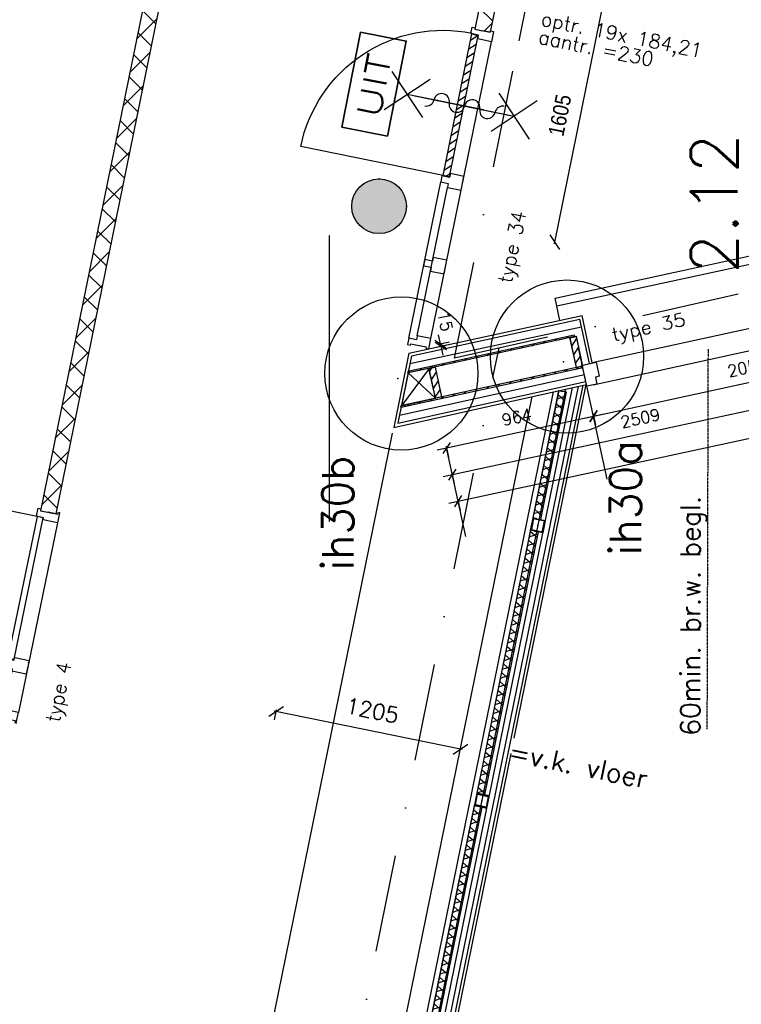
# Model space of a CAD drawing. Extents: x 7198 to 172353, y -998 to 131648.
# Tile 34 of 66: x 31017 to 35640, y 60620 to 66928. Entities that reach past the tile are written whole.
import ezdxf
from ezdxf.enums import TextEntityAlignment as Align

# ---------------------------------------------------------------- set-up
doc = ezdxf.new("R2010")
doc.units = 0
doc.header["$LTSCALE"] = 50
doc.header["$MEASUREMENT"] = 0
doc.header["$PDSIZE"] = -1
doc.linetypes.add('DASHDOT', pattern=[25, 12.5, -6.25, 0, -6.25])
doc.linetypes.add('HIDDEN2', pattern=[0.1875, 0.125, -0.0625])
doc.layers.get('0').update_dxf_attribs({"linetype": 'CONTINUOUS'})
doc.layers.get('DEFPOINTS').update_dxf_attribs({"linetype": 'CONTINUOUS'})
for name, color, linetype in [('00', 7, 'CONTINUOUS'), ('_BRANDCOMPART', 6, 'DASHDOT'), ('_DETAILNUMMERS', 4, 'CONTINUOUS'), ('_DETAILNUMMERSTEKST', 4, 'CONTINUOUS'), ('A--01A1_ACEER', 1, 'CONTINUOUS'), ('A--A21--_F-23-', 9, 'CONTINUOUS'), ('A--A22--_F123-', 9, 'CONTINUOUS'), ('A--A25--_F-2--', 9, 'CONTINUOUS'), ('A--A28--_F-2--', 7, 'CONTINUOUS'), ('A--A28--_F12--', 7, 'CONTINUOUS'), ('A--A32--_F-2--', 9, 'CONTINUOUS'), ('A--A42--_F-23-', 9, 'CONTINUOUS'), ('A--L21--', 3, 'CONTINUOUS'), ('A--L21--_F-2--', 7, 'CONTINUOUS'), ('A--L21--LICHTE_BINNEN', 2, 'CONTINUOUS'), ('A--L21A1_BUITENWAND', 1, 'CONTINUOUS'), ('A--L21A2_BUITENWAND', 2, 'CONTINUOUS'), ('A--L21AC1_BUITENWAND', 1, 'HIDDEN2'), ('A--L22--_F-2--', 7, 'CONTINUOUS'), ('A--L22A2_BINNENWAND', 2, 'CONTINUOUS'), ('A--L22AC1_BINNENWAND', 1, 'HIDDEN2'), ('A--L25--', 7, 'CONTINUOUS'), ('A--L25--_F-23-', 7, 'CONTINUOUS'), ('A--L28--', 7, 'CONTINUOUS'), ('A--L28--_F-2--', 7, 'CONTINUOUS'), ('A--L28--_F12--', 7, 'CONTINUOUS'), ('A--L31A1_BUITENKOZIJN', 1, 'CONTINUOUS'), ('A--L32--', 7, 'CONTINUOUS'), ('A--L32--_F-23-', 2, 'CONTINUOUS'), ('A--L32--_F123-', 1, 'CONTINUOUS'), ('A--L32--_F123-DRAAIR', 7, 'CONTINUOUS'), ('A--L42--', 7, 'CONTINUOUS'), ('A--L42--_F-23-', 7, 'CONTINUOUS'), ('A--L63--', 7, 'CONTINUOUS'), ('A--L63--_F123-', 7, 'CONTINUOUS'), ('A--L65--', 7, 'CONTINUOUS'), ('A--L65--_F-23-', 7, 'CONTINUOUS'), ('A--L65--_F123-', 7, 'CONTINUOUS'), ('A--M$1A-_F123-', 1, 'CONTINUOUS'), ('A--M1$A-_F123-', 1, 'CONTINUOUS'), ('A--T$1A-_F123-_RNR', 4, 'CONTINUOUS'), ('A--T01A-25_TEKST', 2, 'CONTINUOUS'), ('A--T63--_F123-', 1, 'CONTINUOUS'), ('TEKST_KOZIJNMERK', 2, 'CONTINUOUS'), ('X--LR---_CP', 7, 'CONTINUOUS')]:
    doc.layers.add(name, color=color, linetype=linetype)
doc.styles.add('ALFA-0_25', font='ROMANS')
doc.styles.add('B-01', font='SIMPLEX.SHX', dxfattribs={"width": 0.8, "height": 4.5})
doc.styles.add('HIEMSTRA', font='romans.shx')
doc.styles.get("Standard").update_dxf_attribs({"font": 'txt', "width": 0.9})
doc.dimstyles.new('BEILEN', dxfattribs={"dimscale": 40, "dimtxt": 2.5, "dimasz": 2, "dimexe": 0.3, "dimexo": 0.3, "dimgap": 2, "dimtad": 1, "dimdec": 0, "dimzin": 0, "dimdsep": 46, "dimtxsty": 'HIEMSTRA', "dimblk1": 'OBLIQUE', "dimblk2": 'OBLIQUE', "dimsah": 1, "dimcen": -0.09, "dimdle": 0.3, "dimse1": 1, "dimclrd": 2, "dimclre": 2, "dimclrt": 3, "dimadec": 0, "dimazin": 0, "dimtfac": 1, "dimtdec": 4, "dimtofl": 0, "dimtmove": 2, "dimatfit": 3, "dimldrblk": 'OBLIQUE', "dimfxl": 1, "dimtvp": 625, "dimtolj": 1, "dimtzin": 0, "dimarcsym": 0})
doc.dimstyles.get("Standard").update_dxf_attribs({"dimscale": 40, "dimtxt": 2.5, "dimasz": 2, "dimexe": 0.3, "dimexo": 0.3, "dimgap": 2, "dimtad": 1, "dimdec": 0, "dimzin": 0, "dimdsep": 46, "dimtxsty": 'HIEMSTRA', "dimblk1": 'OBLIQUE', "dimblk2": 'OBLIQUE', "dimsah": 1, "dimcen": -0.09, "dimdle": 0.3, "dimse1": 1, "dimclrd": 2, "dimclre": 2, "dimclrt": 3, "dimadec": 0, "dimazin": 0, "dimtfac": 1, "dimtdec": 4, "dimtofl": 0, "dimtmove": 2, "dimatfit": 3, "dimldrblk": 'OBLIQUE', "dimfxl": 1, "dimtvp": 625, "dimtolj": 1, "dimtzin": 0, "dimarcsym": 0})
doc.dimstyles.new('STANDARD$0', dxfattribs={"dimscale": 50, "dimtxt": 2.5, "dimasz": 2, "dimexe": 2, "dimexo": 0, "dimgap": 2, "dimtad": 1, "dimdec": 0, "dimzin": 0, "dimdsep": 46, "dimtxsty": 'ALFA-0_25', "dimblk1": 'OBLIQUE', "dimblk2": 'OBLIQUE', "dimsah": 1, "dimcen": -3, "dimdle": 2, "dimclrd": 1, "dimclre": 1, "dimclrt": 2, "dimadec": 0, "dimazin": 0, "dimtfac": 0.666667, "dimtofl": 0, "dimtmove": 2, "dimatfit": 3, "dimldrblk": 'OBLIQUE', "dimfxl": 1, "dimtvp": 0.833333, "dimtolj": 1, "dimtzin": 0, "dimarcsym": 0})

# ---------------------------------------------------------------- blocks, each defined once
blk = doc.blocks.new('dr_930type4')
at = {"layer": 'A--L32--_F123-', "color": 1}
for p, q in [((67, 0), (1307, 0)), ((1057, -93.8), (1307, -93.8)), ((1038, -139), (1322, -139))]:
    blk.add_line(p, q, dxfattribs=at)
at = {"layer": 'A--L32--_F123-'}
for points in [[(0, -9), (0, 0), (67, 0), (67, -93.8), (52, -93.8), (52, -139), (0, -139), (0, -121), (12, -121), (12, -9), (0, -9)], [(969, 0), (1055, 0), (1057, 0), (1057, -93.8), (1057, -93.8), (1040, -93.8), (1040, -137), (1038, -139), (986, -139), (984, -137), (984, -93.8), (969, -93.8), (967, -93.8), (967, 0)], [(1374, -9), (1374, 0), (1307, 0), (1307, -93.8), (1322, -93.8), (1322, -139), (1374, -139), (1374, -121), (1362, -121), (1362, -9), (1374, -9)], [(54, -95.6), (54, -135.6), (980.1, -135.6), (977.1, -95.6), (54, -95.6)]]:
    blk.add_lwpolyline(points, close=True, dxfattribs=at)
blk.add_point((1374, 0), dxfattribs=at)
blk.add_point((1374, 0), dxfattribs=at)
at = {"layer": 'A--L32--_F123-DRAAIR', "color": 1}
blk.add_lwpolyline([(54, -135.6), (54, -1065.6, 0.414214), (973, -135.8)], format="xyb", dxfattribs=at)
at = {"layer": 'X--LR---_CP', "color": 1, "linetype": 'Continuous'}
blk.add_point((0, 0), dxfattribs=at)
at = {"layer": 'X--LR---_CP', "color": 1}
blk.add_point((982, 0), dxfattribs=at)
blk = doc.blocks.new('*U891')
at = {"layer": 'A--A22--_F123-', "linetype": 'Continuous'}
h = blk.add_hatch(dxfattribs=at)
h.set_pattern_fill('ALFAKRS', color=256, scale=120, style=0)
h.set_pattern_definition([(45, (-32442.03, -69869.83), (-84.85281, 84.85281), []), (135, (-32442.03, -69869.83), (-84.85281, -84.85281), [])])
h.paths.add_polyline_path([(0, 0), (49, -10), (-1192.8, -6107.8), (-1241.8, -6097.8), (-1290.8, -6087.8), (-49, 10)])
at = {"layer": 'A--L22--_F-2--', "color": 2, "linetype": 'Continuous'}
for points in [[(0, 0), (-49, 10), (-1290.8, -6087.8), (-1241.8, -6097.8)], [(0, 0), (49, -10), (-1192.8, -6107.8), (-1241.8, -6097.8)]]:
    blk.add_lwpolyline(points, dxfattribs=at)
blk = doc.blocks.new('Q060089-')
at = {"layer": 'A--L63--_F123-', "color": 1, "linetype": 'Continuous'}
blk.add_lwpolyline([(0, 0), (0, 300), (620, 300), (620, 0)], close=True, dxfattribs=at)
at = {"layer": 'X--LR---_CP'}
blk.add_point((620, 0), dxfattribs=at)
blk.add_point((620, 0), dxfattribs=at)
blk.add_point((620, 0), dxfattribs=at)
at = {"layer": 'A--T63--_F123-', "style": 'ALFA-0_25', "width": 1.279785}
blk.add_text('UIT', height=150, dxfattribs=at).set_placement((96.2, 73.1), (507.6, 73.1), align=Align.FIT)
at = {"layer": 'A--L63--_F123-', "linetype": 'Continuous'}
mesh = blk.add_polyface(dxfattribs=at)
corners = [(0, 0), (0, 300), (620, 300), (620, 0)]
mesh.append_faces([[corners[k] for k in face] for face in [(0, 1, 1, 1), (1, 2, 2, 2), (2, 3, 3, 3), (3, 0, 0, 0)]])
mesh.append_faces([[corners[k] for k in face] for face in [(0, 3, 2, 1)]], dxfattribs={"vtx0": -1, "vtx1": -1, "vtx2": -1, "vtx3": -1})
blk = doc.blocks.new('*U810')
at = {"layer": 'A--A22--_F123-', "linetype": 'Continuous'}
h = blk.add_hatch(dxfattribs=at)
h.set_pattern_fill('ALFAKRS', color=256, scale=120, style=0)
h.set_pattern_definition([(45, (-35442.83, -74026.86), (-84.85281, 84.85281), []), (135, (-35442.83, -74026.86), (-84.85281, -84.85281), [])])
h.paths.add_polyline_path([(0, 0), (40.8, -50), (-1411.3, -7179.9), (-1460.3, -7170), (-1509.3, -7160), (-49, 10)])
at = {"layer": 'A--L22--_F-2--', "color": 2, "linetype": 'Continuous'}
for points in [[(-49, 10), (-49, 10), (-1509.3, -7160), (-1460.3, -7170)], [(40.8, -50), (40.8, -50), (-1411.3, -7179.9), (-1460.3, -7170)]]:
    blk.add_lwpolyline(points, dxfattribs=at)
blk = doc.blocks.new('Q020478-')
at = {"layer": 'A--A28--_F12--', "color": 8}
for points in [[(0, 175), (-161.7, -67), (-175, 0)], [(0, 175), (-175, 0), (-161.7, 67)], [(0, 175), (-123.7, -123.7), (-161.7, -67)], [(0, 175), (-161.7, 67), (-123.7, 123.7)], [(0, 175), (-67, -161.7), (-123.7, -123.7)], [(0, 175), (-123.7, 123.7), (-67, 161.7)], [(0, 175), (0, -175), (-67, -161.7)], [(0, 175), (67, 161.7), (123.7, 123.7)], [(0, 175), (123.7, 123.7), (161.7, 67)], [(0, 175), (161.7, 67), (175, 0)], [(0, 175), (175, 0), (161.7, -67)], [(0, 175), (161.7, -67), (123.7, -123.7)], [(0, 175), (123.7, -123.7), (67, -161.7)], [(0, 175), (67, -161.7), (0, -175)]]:
    blk.add_solid(points, dxfattribs=at)
at = {"layer": 'A--L28--_F12--', "color": 3, "linetype": 'Continuous'}
blk.add_lwpolyline([(0, 175, -1), (0, -175, -1), (0, 175)], format="xyb", close=True, dxfattribs=at)
at = {"layer": 'X--LR---_CP'}
for p in [(0, 175), (175, 0), (175, 0)]:
    blk.add_point(p, dxfattribs=at)
blk = doc.blocks.new('_OBLIQUE')
at = {"color": 0, "linetype": 'ByBlock'}
blk.add_line((-0.5, -0.5), (0.5, 0.5), dxfattribs=at)
blk = doc.blocks.new('*D245')
at = {"color": 2, "linetype": 'ByBlock', "transparency": 16777216}
for p, q in [((33852.7, 62252.1), (32648.4, 62497.4)), ((32649.3, 62441.8), (32662.5, 62506.7))]:
    blk.add_line(p, q, dxfattribs=at)
at = {"layer": 'DEFPOINTS', "color": 0, "linetype": 'ByBlock', "transparency": 16777216}
for p in [(32660.1, 62495), (32646.9, 62430), (33827.7, 62189.5)]:
    blk.add_point(p, dxfattribs=at)
at = {"color": 2, "linetype": 'ByBlock', "transparency": 16777216, "xscale": 80, "yscale": 80, "zscale": 80}
for p, rotation in [((32660.1, 62495), 168.4862903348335), ((33840.9, 62254.5), 348.4862903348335)]:
    blk.add_blockref('_OBLIQUE', p, dxfattribs=dict(at, rotation=rotation))
at = {"color": 3, "linetype": 'ByBlock', "transparency": 16777216, "insert": (33276.5, 62502.1), "char_height": 100, "attachment_point": 5, "rotation": 348.48629, "style": 'HIEMSTRA'}
blk.add_mtext('\\A1;1205', dxfattribs=at)
blk = doc.blocks.new('*U560')
at = {"layer": 'A--A42--_F-23-', "linetype": 'Continuous'}
h = blk.add_hatch(dxfattribs=at)
h.set_pattern_fill('ALFALINE', color=256, scale=40, style=0)
h.set_pattern_definition([(45, (-34571.11, -64902.093), (-28.284271, 28.284271), [])])
h.paths.add_polyline_path([(0, 0), (1.1, -4.9), (-1065.8, -237.6), (-1066.9, -232.7), (-1067.9, -227.8), (-1.1, 4.9)])
at = {"layer": 'A--L42--_F-23-', "color": 2, "linetype": 'Continuous'}
for points in [[(0, 0), (-1.1, 4.9), (-1067.9, -227.8), (-1066.9, -232.7)], [(0, 0), (1.1, -4.9), (-1065.8, -237.6), (-1066.9, -232.7)]]:
    blk.add_lwpolyline(points, dxfattribs=at)
blk = doc.blocks.new('NH40_196')
at = {"layer": 'A--A25--_F-2--'}
h = blk.add_hatch(dxfattribs=at)
h.set_pattern_fill('ALFALINE', color=256, scale=40, style=0, pattern_type=2)
h.set_pattern_definition([(45, (-6, 0), (-28.284, 28.284), [])])
h.paths.add_polyline_path([(0, 0), (0, 196), (40, 196), (40, 0)])
at = {"layer": 'A--L25--_F-23-', "color": 2, "linetype": 'Continuous'}
blk.add_lwpolyline([(0, 0), (0, 196), (40, 196), (40, 0)], close=True, dxfattribs=at)
at = {"layer": 'X--LR---_CP'}
for p in [(0, 0), (0, 0), (40, 0)]:
    blk.add_point(p, dxfattribs=at)
blk = doc.blocks.new('*U559')
at = {"layer": 'A--A42--_F-23-', "linetype": 'Continuous'}
h = blk.add_hatch(dxfattribs=at)
h.set_pattern_fill('ALFALINE', color=256, scale=40, style=0)
h.set_pattern_definition([(45, (-34614.805, -64700.78), (-28.284271, 28.284271), [])])
h.paths.add_polyline_path([(0, 0), (1.1, -4.9), (-1154.4, -256.9), (-1155.5, -252), (-1156.6, -247.1), (-1.1, 4.9)])
at = {"layer": 'A--L42--_F-23-', "color": 2, "linetype": 'Continuous'}
for points in [[(0, 0), (-1.1, 4.9), (-1156.6, -247.1), (-1155.5, -252)], [(0, 0), (1.1, -4.9), (-1154.4, -256.9), (-1155.5, -252)]]:
    blk.add_lwpolyline(points, dxfattribs=at)
blk = doc.blocks.new('S060204-')
at = {"layer": 'A--L65--_F-23-', "color": 255}
blk.add_circle((0, 0), 0.0123, dxfattribs=at)
at = {"layer": 'A--L65--_F123-', "color": 1, "linetype": 'Continuous'}
for points in [[(-1.25, 6.25), (1.25, 3.75)], [(1.25, 6.25), (-1.25, 3.75)], [(0, 0), (0, 5)]]:
    blk.add_lwpolyline(points, dxfattribs=at)
blk = doc.blocks.new('S060205A')
at = {"layer": 'A--L65--_F-23-', "color": 255}
blk.add_circle((0, -0.0123), 0.0123, dxfattribs=at)
at = {"layer": 'A--L65--_F123-', "color": 1, "linetype": 'Continuous'}
for points in [[(-0.5, 5.7377, 0.41), (0, 5.2377)], [(0, 4.2377, 1), (0, 5.2377)], [(0, 4.2377, 1), (0, 3.2377)], [(0, 2.2377, 1), (0, 3.2377)], [(0, 2.2377, 1), (0, 1.2377)], [(0.5, 0.7377, 0.41), (0, 1.2377)]]:
    blk.add_lwpolyline(points, format="xyb", dxfattribs=at)
blk.add_lwpolyline([(0, -0.0123), (0, 6.2377)], dxfattribs=at)
at = {"layer": 'A--L65--', "xscale": -1}
blk.add_blockref('S060204-', (0, 1.4877), dxfattribs=at)
blk.add_blockref('S060204-', (0, 1.4877), dxfattribs=at)
at = {"layer": 'A--L65--', "rotation": 180}
blk.add_blockref('S060204-', (0, 4.4877), dxfattribs=at)
blk.add_blockref('S060204-', (0, 4.4877), dxfattribs=at)
blk = doc.blocks.new('Q020609-')
at = {"layer": 'A--A28--_F-2--', "color": 3, "linetype": 'Continuous'}
for points in [[(-35, 35.1), (-40, -39.9), (-40, 40.1)], [(-35, 35.1), (-40, 40.1), (40, 40.1)], [(-35, 35.1), (-35, -34.9), (-40, -39.9)], [(40, 40.1), (35, 35.1), (-35, 35.1)], [(40, 40.1), (40, -39.9), (35, 35.1)], [(40, -39.9), (35, -34.9), (35, 35.1)], [(40, -39.9), (-40, -39.9), (-35, -34.9)], [(40, -39.9), (-35, -34.9), (35, -34.9)]]:
    blk.add_solid(points, dxfattribs=at)
at = {"layer": 'A--L28--_F-2--', "color": 3, "linetype": 'Continuous'}
blk.add_lwpolyline([(-40, -39.9), (-35, -34.9), (-35, 35.1), (35, 35.1), (35, -34.9), (-35, -34.9), (-40, -39.9), (40, -39.9), (40, 40.1), (-40, 40.1)], close=True, dxfattribs=at)
at = {"layer": 'X--LR---_CP', "color": 4, "linetype": 'Continuous'}
for p in [(-40, 0.1), (0, 0), (40, 0.1)]:
    blk.add_point(p, dxfattribs=at)
blk = doc.blocks.new('*U553')
at = {"layer": 'A--A21--_F-23-', "linetype": 'Continuous'}
h = blk.add_hatch(dxfattribs=at)
h.set_pattern_fill('ALFAISO', color=256, scale=50, angle=78.48629, style=0)
h.set_pattern_definition([(138.4863, (24.497, -4.99), (-33.14, -37.4399), []), (198.4863, (24.497, -4.99), (15.8539, -47.42), [])])
h.paths.add_polyline_path([(0, 0), (-24.5, 5), (318.8, 1690.5), (343.3, 1685.5), (367.8, 1680.5), (24.5, -5)])
at = {"layer": 'A--L21--_F-2--', "color": 2, "linetype": 'Continuous'}
for points in [[(0, 0), (-24.5, 5), (318.8, 1690.5), (343.3, 1685.5)], [(0, 0), (24.5, -5), (367.8, 1680.5), (343.3, 1685.5)]]:
    blk.add_lwpolyline(points, dxfattribs=at)
blk = doc.blocks.new('*U552')
at = {"layer": 'A--A21--_F-23-', "linetype": 'Continuous'}
h = blk.add_hatch(dxfattribs=at)
h.set_pattern_fill('ALFAISO', color=256, scale=50, angle=258.48593, style=0)
h.set_pattern_definition([(318.486, (-24.497, 4.99), (33.1402, 37.4396), []), (18.486, (-24.497, 4.99), (-15.8536, 47.4201), [])])
h.paths.add_polyline_path([(0, 0), (24.5, -5), (-318.9, -1690.5), (-343.4, -1685.5), (-367.8, -1680.5), (-24.5, 5)])
at = {"layer": 'A--L21--_F-2--', "color": 2, "linetype": 'Continuous'}
for points in [[(0, 0), (-24.5, 5), (-367.8, -1680.5), (-343.4, -1685.5)], [(0, 0), (24.5, -5), (-318.9, -1690.5), (-343.4, -1685.5)]]:
    blk.add_lwpolyline(points, dxfattribs=at)
blk = doc.blocks.new('*U551')
at = {"layer": 'A--A21--_F-23-', "linetype": 'Continuous'}
h = blk.add_hatch(dxfattribs=at)
h.set_pattern_fill('ALFAISO', color=256, scale=50, angle=78.49273, style=0)
h.set_pattern_definition([(138.493, (24.497, -4.987), (-33.1358, -37.4436), []), (198.493, (24.497, -4.987), (15.8592, -47.4182), [])])
h.paths.add_polyline_path([(0, 0), (-24.5, 5), (141.6, 820.9), (166.1, 815.9), (190.6, 810.9), (24.5, -5)])
at = {"layer": 'A--L21--_F-2--', "color": 2, "linetype": 'Continuous'}
for points in [[(0, 0), (-24.5, 5), (141.6, 820.9), (166.1, 815.9)], [(0, 0), (24.5, -5), (190.6, 810.9), (166.1, 815.9)]]:
    blk.add_lwpolyline(points, dxfattribs=at)
blk = doc.blocks.new('*D456')
at = {"color": 1, "linetype": 'ByBlock', "transparency": 16777216}
for p, q in [((33712.4, 64851.1), (33699.8, 64909.7)), ((33698, 64848), (33771, 64863.7)), ((33701.1, 64833.3), (33774.2, 64849)), ((33715.5, 64836.4), (33712.4, 64851.1)), ((33715.5, 64836.4), (33728.1, 64777.7))]:
    blk.add_line(p, q, dxfattribs=at)
at = {"layer": 'DEFPOINTS', "color": 0, "linetype": 'ByBlock', "transparency": 16777216}
for p in [(33698, 64848, 0.1), (33712.4, 64851.1), (33701.1, 64833.3)]:
    blk.add_point(p, dxfattribs=at)
at = {"color": 1, "linetype": 'ByBlock', "transparency": 16777216, "xscale": 60, "yscale": 60, "zscale": 60}
for p, rotation in [((33712.4, 64851.1), 282.1302133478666), ((33715.5, 64836.4), 102.1302133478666)]:
    blk.add_blockref('_OBLIQUE', p, dxfattribs=dict(at, rotation=rotation))
at = {"color": 2, "linetype": 'ByBlock', "transparency": 16777216, "insert": (33744.1, 64994.6), "char_height": 75, "attachment_point": 5, "rotation": 282.13021, "style": 'ALFA-0_25'}
blk.add_mtext('\\A1;15', dxfattribs=at)
blk = doc.blocks.new('*D458')
at = {"color": 1, "linetype": 'ByBlock', "transparency": 16777216}
for p, q in [((33692.4, 64171.3), (34751.9, 64400.7)), ((34690.3, 64402), (34706, 64329.3)), ((33748.4, 64196.5), (33763.8, 64125.3))]:
    blk.add_line(p, q, dxfattribs=at)
at = {"layer": 'DEFPOINTS', "color": 0, "linetype": 'ByBlock', "transparency": 16777216}
for p in [(34690.3, 64402, -8.6), (34693.3, 64388), (33748.4, 64196.5)]:
    blk.add_point(p, dxfattribs=at)
at = {"color": 1, "linetype": 'ByBlock', "transparency": 16777216, "xscale": 60, "yscale": 60, "zscale": 60}
for p, rotation in [((34693.3, 64388), 12.21707654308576), ((33751.1, 64184), 192.2170765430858)]:
    blk.add_blockref('_OBLIQUE', p, dxfattribs=dict(at, rotation=rotation))
at = {"color": 2, "linetype": 'ByBlock', "transparency": 16777216, "insert": (34201.6, 64381.3), "char_height": 75, "attachment_point": 5, "rotation": 12.21708, "style": 'ALFA-0_25'}
blk.add_mtext('\\A1;964', dxfattribs=at)
blk = doc.blocks.new('*D460')
at = {"color": 1, "linetype": 'ByBlock', "transparency": 16777216}
for p, q in [((33729.4, 64000.7), (36298.7, 64557)), ((36236.5, 64560.7), (36252.7, 64485.6)), ((33785.3, 64025.9), (33800.7, 63954.7))]:
    blk.add_line(p, q, dxfattribs=at)
at = {"layer": 'DEFPOINTS', "color": 0, "linetype": 'ByBlock', "transparency": 16777216}
for p in [(36236.5, 64560.7, -5.9), (36240, 64544.3), (33785.3, 64025.9)]:
    blk.add_point(p, dxfattribs=at)
at = {"color": 1, "linetype": 'ByBlock', "transparency": 16777216, "xscale": 60, "yscale": 60, "zscale": 60}
for p, rotation in [((36240, 64544.3), 12.21707654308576), ((33788, 64013.4), 192.2170765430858)]:
    blk.add_blockref('_OBLIQUE', p, dxfattribs=dict(at, rotation=rotation))
at = {"color": 2, "linetype": 'ByBlock', "transparency": 16777216, "insert": (34993.4, 64374.1), "char_height": 75, "attachment_point": 5, "rotation": 12.21708, "style": 'ALFA-0_25'}
blk.add_mtext('\\A1;2509', dxfattribs=at)
blk = doc.blocks.new('*D462')
at = {"color": 1, "linetype": 'ByBlock', "transparency": 16777216}
for p, q in [((33766.8, 63830.1), (38919, 64945.7)), ((38856.8, 64949.7), (38873.1, 64874.4)), ((33823.5, 63851.6), (33838.1, 63784.2))]:
    blk.add_line(p, q, dxfattribs=at)
at = {"layer": 'DEFPOINTS', "color": 0, "linetype": 'ByBlock', "transparency": 16777216}
for p in [(38856.8, 64949.7, -2.3), (38860.4, 64933), (33823.5, 63851.6, -17.1)]:
    blk.add_point(p, dxfattribs=at)
at = {"color": 1, "linetype": 'ByBlock', "transparency": 16777216, "xscale": 60, "yscale": 60, "zscale": 60}
for p, rotation in [((38860.4, 64933), 12.21707654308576), ((33825.4, 63842.8), 192.2170765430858)]:
    blk.add_blockref('_OBLIQUE', p, dxfattribs=dict(at, rotation=rotation))
at = {"color": 2, "linetype": 'ByBlock', "transparency": 16777216, "insert": (36322.3, 64483.2), "char_height": 75, "attachment_point": 5, "rotation": 12.21708, "style": 'ALFA-0_25'}
blk.add_mtext('\\A1;5152', dxfattribs=at)
blk = doc.blocks.new('*D463')
at = {"color": 1, "linetype": 'ByBlock', "transparency": 16777216}
for p, q in [((34634.8, 64375.3), (36763.1, 64836.1)), ((36701, 64839.1), (36717.1, 64764.8)), ((34690.7, 64400.5), (34706.1, 64329.4))]:
    blk.add_line(p, q, dxfattribs=at)
at = {"layer": 'DEFPOINTS', "color": 0, "linetype": 'ByBlock', "transparency": 16777216}
for p in [(36701, 64839.1, 1.6), (36704.4, 64823.4), (34690.7, 64400.5)]:
    blk.add_point(p, dxfattribs=at)
at = {"color": 1, "linetype": 'ByBlock', "transparency": 16777216, "xscale": 60, "yscale": 60, "zscale": 60}
for p, rotation in [((36704.4, 64823.4), 12.21707654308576), ((34693.4, 64388), 192.2170765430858)]:
    blk.add_blockref('_OBLIQUE', p, dxfattribs=dict(at, rotation=rotation))
at = {"color": 2, "linetype": 'ByBlock', "transparency": 16777216, "insert": (35678.3, 64701), "char_height": 75, "attachment_point": 5, "rotation": 12.21708, "style": 'ALFA-0_25'}
blk.add_mtext('\\A1;2058', dxfattribs=at)
blk = doc.blocks.new('DETAILNR')
at = {"layer": '_DETAILNUMMERS'}
blk.add_circle((32.9, -23.2), 490.7, dxfattribs=at)
at = {"layer": 'X--LR---_CP'}
blk.add_point((0, 0), dxfattribs=at)
at = {"layer": '_DETAILNUMMERSTEKST', "style": 'ALFA-0_25'}
blk.add_attdef('DETAILNR', text='', height=200, rotation=90, dxfattribs=at).set_placement((-618.4, 223.8), align=Align.RIGHT)
blk = doc.blocks.new('Q0340081')
at = {"layer": 'A--A32--_F-2--'}
h = blk.add_hatch(dxfattribs=at)
h.set_pattern_fill('ALFALINE', color=9, scale=40, style=0, pattern_type=2)
h.set_pattern_definition([(45, (0, 0), (-28.2843, 28.2843), [])])
h.paths.add_polyline_path([(2, -1.6), (2, -41.6), (928.1, -41.6), (925.1, -1.6)])
at = {"layer": 'A--L32--_F-23-', "color": 2, "linetype": 'Continuous'}
blk.add_lwpolyline([(2, -1.6), (2, -41.6), (928.1, -41.6), (925.1, -1.6), (2, -1.6)], close=True, dxfattribs=at)
at = {"layer": 'A--L32--_F123-', "color": 1}
blk.add_lwpolyline([(2, -41.6), (2, -971.6, 0.414214), (932, -41.6)], format="xyb", dxfattribs=at)
blk = doc.blocks.new('*D485')
at = {"layer": 'A--M$1A-_F123-', "color": 2, "lineweight": -2, "transparency": 16777216}
for p, q in [((34561.7, 67117), (34777.2, 67073.1)), ((34442.8, 65491.3), (34767.9, 67087.2))]:
    blk.add_line(p, q, dxfattribs=at)
at = {"layer": 'DEFPOINTS', "color": 0, "transparency": 16777216}
for p in [(34550, 67119.4), (34765.5, 67075.5), (34229.7, 65547)]:
    blk.add_point(p, dxfattribs=at)
at = {"layer": 'A--M$1A-_F123-', "color": 2, "lineweight": -2, "transparency": 16777216, "xscale": 80, "yscale": 80, "zscale": 80}
for p, rotation in [((34765.5, 67075.5), 78.48629033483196), ((34445.2, 65503.1), 258.486290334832)]:
    blk.add_blockref('_OBLIQUE', p, dxfattribs=dict(at, rotation=rotation))
at = {"layer": 'A--M$1A-_F123-', "color": 3, "transparency": 16777216, "insert": (34477.9, 66315.2), "char_height": 100, "attachment_point": 5, "rotation": 78.48629}
blk.add_mtext('\\A1;1605', dxfattribs=at)

msp = doc.modelspace()

# ---------------------------------------------------------------- linework, layer by layer
at = {"linetype": 'Continuous'}
for p, q in [((33639.7, 64693.8, 1.8), (33462.6, 64454.6)), ((33505.3, 64664.5, 1.8), (33681.4, 64502.3, 1.8))]:
    msp.add_line(p, q, dxfattribs=at)
at = {"layer": '_BRANDCOMPART'}
for points in [[(39278.4, 65990.2), (33801.9, 64760.2), (34216.2, 66792.5), (35740.7, 74277.7)], [(33281, 37865.5), (33281, 39668.6), (32377.7, 39668.6), (32947.8, 45038.2), (32101.3, 49936.6), (31055, 49935.1), (34088, 64824.4)]]:
    msp.add_lwpolyline(points, dxfattribs=at)
at = {"layer": 'A--01A1_ACEER', "linetype": 'Continuous'}
msp.add_line((33000.6, 65544.8), (33000.6, 63712.5), dxfattribs=at)
at = {"layer": 'A--01A1_ACEER'}
for p, q in [((36631.3, 65154.5, -1.3), (34685.1, 64729.9, 0)), ((34690.3, 64589, 0), (36573.6, 64999.3, -1.3))]:
    msp.add_line(p, q, dxfattribs=at)
at = {"layer": 'A--L21--LICHTE_BINNEN'}
msp.add_lwpolyline([(30557.9, 50296.1), (33406.1, 64278)], dxfattribs=at)
at = {"layer": 'A--L21A1_BUITENWAND'}
msp.add_line((31386.8, 50206.9), (34301, 64513.1), dxfattribs=at)
for points in [[(34434.7, 64543.1), (31521.5, 50241.9)], [(34514.8, 64561), (31598.1, 50241.9)], [(34595, 64578.7), (31674.6, 50241.9)]]:
    msp.add_lwpolyline(points, dxfattribs=at)
at = {"layer": 'A--L21A2_BUITENWAND'}
for points in [[(34472, 64551.2), (31562.5, 50267.6)], [(34557.6, 64570.6), (31638.9, 50241.9)], [(34624.9, 64585.3), (31703.2, 50241.9)], [(34644.2, 64589.6), (34182.7, 62324.4)], [(34162.8, 62226.4), (31721.5, 50241.9)]]:
    msp.add_lwpolyline(points, dxfattribs=at)
at = {"layer": 'A--L21AC1_BUITENWAND', "linetype": 'Continuous'}
for p, q in [((34781.6, 63983.6, -6.9), (34597.8, 64825.9, 2.4)), ((33874.9, 63615.9), (33751, 64183.9, 6.3))]:
    msp.add_line(p, q, dxfattribs=at)
at = {"layer": 'A--L22A2_BINNENWAND', "color": 2, "linetype": 'Continuous'}
for p, q in [((33510.9, 64792, -0.6), (34619.8, 65032.2, 0.9)), ((33527.6, 64774.1, -0.6), (34606, 65009, 0.7)), ((34666.7, 64726, 1), (34606, 65009, 0.6)), ((34685.4, 64729.1, 1.3), (34619.8, 65032.2, 0.9)), ((33517.5, 64724.4, -0.7), (34616.4, 64960.5, 0.7)), ((34507.8, 64883.3, 1.6), (34465.9, 64874.1, 1.8)), ((33510.9, 64792), (33413.7, 64315.1)), ((33527.6, 64774.1), (33440, 64343.8)), ((33440, 64343.8, -0.7), (34644.7, 64609.8, 0.7)), ((33450, 64393.1, -0.7), (34635, 64654.8, 0.7)), ((33413.7, 64315.1, -1.1), (34648.8, 64590.7, 1.3))]:
    msp.add_line(p, q, dxfattribs=at)
at = {"layer": 'A--L22AC1_BINNENWAND'}
msp.add_line((35422, 62383.4), (35429.1, 64816.1, -0.5), dxfattribs=at)
at = {"layer": 'A--L25--_F-23-', "color": 2, "linetype": 'Continuous'}
for points, elevation in [([(34584.5, 64699.3), (34542.7, 64890.8), (34581.8, 64899.3), (34623.5, 64707.8)], -0.2), ([(33681.4, 64502.3), (33639.4, 64693.7), (33505.3, 64664.5), (33462.6, 64454.6)], 1.8)]:
    msp.add_lwpolyline(points, close=True, dxfattribs=dict(at, elevation=elevation))
at = {"layer": 'A--L31A1_BUITENKOZIJN'}
for p, q in [((34447, 65143.2, 0.1), (36715, 65636.6, -1)), ((34457.6, 65094.5), (36765, 65593.8)), ((34477.9, 65000.5, 1.9), (34447, 65143.2, 1.7))]:
    msp.add_line(p, q, dxfattribs=at)
at = {"layer": 'A--L32--_F-23-', "color": 2, "linetype": 'Continuous'}
for points in [[(34039.1, 66786.2), (33951.8, 66804), (33956.8, 66828.5), (33907.8, 66838.4), (33916.2, 66879.6), (33935.3, 66875.7), (33933.5, 66866.9), (34031.5, 66846.9), (34033.3, 66855.7), (34052.4, 66851.8)], [(33845.4, 65835.7), (33863.4, 65923.9), (33776.2, 65941.7), (33771.2, 65917.2), (33722.2, 65927.1), (33714.2, 65888), (33763.2, 65878), (33758.2, 65853.5)], [(33651.6, 64884.3), (33564.4, 64902), (33559.4, 64877.6), (33510.4, 64887.5), (33502.1, 64846.4), (33521.2, 64842.5), (33523, 64851.3), (33620.9, 64831.3), (33619.2, 64822.5), (33638.3, 64818.6)]]:
    msp.add_lwpolyline(points, close=True, dxfattribs=at)
at = {"layer": 'A--L32--_F-23-', "color": 2, "linetype": 'Continuous', "elevation": 0}
msp.add_lwpolyline([(33736.1, 65299.2), (33754.1, 65387.4), (33666.9, 65405.1), (33661.9, 65380.6), (33612.9, 65390.6), (33604.9, 65351.4), (33653.9, 65341.4), (33648.9, 65316.9)], close=True, dxfattribs=at)
at = {"layer": 'A--L32--_F-23-', "elevation": -1.3}
msp.add_lwpolyline([(34651.2, 64580.4), (34621.5, 64714.9), (34623.4, 64715.3), (34709.3, 64734.4), (34709.3, 64734.4), (34729.6, 64642.9), (34729.6, 64642.9), (34705.2, 64637.5), (34715, 64593.4), (34651.5, 64579.2)], dxfattribs=at)
at = {"layer": 'A--L32--_F123-', "color": 1}
for p, q in [((33651.6, 64884.3, -0.1), (34039.1, 66786.2)), ((33510.4, 64887.5, -0.1), (33714.2, 65888)), ((33564.4, 64902, -0.1), (33758.2, 65853.5))]:
    msp.add_line(p, q, dxfattribs=at)
at = {"layer": 'X--LR---_CP'}
for p in [(34507.8, 64682.7, 1.2), (34584.5, 64699.3, 1.1), (34584.5, 64699.3, 1.1), (33547, 64473), (33642.3, 64493.7, 1.8), (33681.4, 64502.3, 1.8), (33681.4, 64502.3, 1.8), (33507.9, 64464.5), (33507.9, 64464.5)]:
    msp.add_point(p, dxfattribs=at)

# ---------------------------------------------------------------- block references
at = {"layer": '00', "linetype": 'Continuous'}
ref = msp.add_blockref('DETAILNR', (34500.2, 64736.6, 6.3), dxfattribs=dict(at, rotation=90))
ref.add_attrib('DETAILNR', 'ih30a', dxfattribs={"layer": '_DETAILNUMMERSTEKST', "height": 200, "rotation": 90, "style": 'ALFA-0_25'}).set_placement((34998.5, 64233, 6.3), align=Align.RIGHT)
ref = msp.add_blockref('DETAILNR', (33439.4, 64628.2, 6.3), dxfattribs=dict(at, rotation=90))
ref.add_attrib('DETAILNR', 'ih30b', dxfattribs={"layer": '_DETAILNUMMERSTEKST', "height": 200, "rotation": 90, "style": 'ALFA-0_25'}).set_placement((33155.1, 64135.9, 6.3), align=Align.RIGHT)
at = {"layer": 'A--L21--', "linetype": 'Continuous'}
for name, p in [('*U810', (35442.8, 74026.9)), ('*U891', (32442, 69869.8))]:
    msp.add_blockref(name, p, dxfattribs=at)
at = {"layer": 'A--L21--', "color": 1}
for name, p in [('*U551', (34330.4, 63730.4)), ('*U552', (34314.4, 63651.9)), ('*U553', (33611.8, 60202.7))]:
    msp.add_blockref(name, p, dxfattribs=at)
at = {"layer": 'A--L25--', "rotation": 12.28764703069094}
for p in [(34584.6, 64698.5, 1.3), (33681.4, 64502.3, 1.8)]:
    msp.add_blockref('NH40_196', p, dxfattribs=at)
at = {"layer": 'A--L28--', "linetype": 'Continuous'}
msp.add_blockref('Q020478-', (33319.6, 65732.4), dxfattribs=at)
at = {"layer": 'A--L28--', "color": 1, "xscale": -1, "rotation": 168.4862903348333}
msp.add_blockref('Q020609-', (34337.1, 63688.1), dxfattribs=at)
at = {"layer": 'A--L28--', "color": 1, "rotation": 348.4862903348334}
msp.add_blockref('Q020609-', (33977.8, 61924.3), dxfattribs=at)
at = {"layer": 'A--L32--', "linetype": 'Continuous', "xscale": -1, "rotation": 258.486290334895}
msp.add_blockref('Q0340081', (33769.6, 65919.5), dxfattribs=at)
at = {"layer": 'A--L32--', "linetype": 'Continuous', "rotation": 258.3837343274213}
msp.add_blockref('dr_930type4', (31272.1, 63769.4), dxfattribs=at)
at = {"layer": 'A--L42--'}
msp.add_blockref('*U560', (34571.1, 64902.1, -0.6), dxfattribs=at)
at = {"layer": 'A--L42--', "linetype": 'Continuous'}
msp.add_blockref('*U559', (34614.8, 64700.8, -0.6), dxfattribs=at)
at = {"layer": 'A--L63--', "linetype": 'Continuous', "rotation": 78.85911300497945}
msp.add_blockref('Q060089-', (33374.4, 66181.3), dxfattribs=at)
at = {"layer": 'A--L65--', "xscale": 100, "yscale": 100, "zscale": 2, "rotation": 258.49}
msp.add_blockref('S060205A', (33549.8, 66438.8), dxfattribs=at)

# ---------------------------------------------------------------- texts
at = {"layer": 'A--T$1A-_F123-_RNR', "style": 'ALFA-0_25'}
msp.add_text('2.12', height=300, rotation=90, dxfattribs=at).set_placement((35616.7, 65299.6))
at = {"layer": 'A--T01A-25_TEKST', "style": 'HIEMSTRA'}
for s, rotation, p in [('60min. br.w. begl.', 90, (35376.5, 62340.6)), ('=v.k. vloer', 348.49, (34139.1, 62181.3))]:
    msp.add_text(s, height=125, rotation=rotation, dxfattribs=at).set_placement(p)
at = {"layer": 'TEKST_KOZIJNMERK'}
for s, rotation, style, p in [('optr. 19x 184,21', 348.56261, 'HIEMSTRA', (34351.3, 66891.7)), ('aantr. =230', 348.56261, 'HIEMSTRA', (34334.3, 66776.1)), ('type 34', 78.486, 'B-01', (34169, 65235)), ('type 4', 78.486, 'B-01', (31271.7, 62421.4))]:
    msp.add_text(s, height=90, rotation=rotation, dxfattribs=dict(at, style=style)).set_placement(p)
at = {"layer": 'TEKST_KOZIJNMERK', "style": 'B-01'}
msp.add_text('type 35', height=84.31, rotation=12.34037, dxfattribs=at).set_placement((34819.1, 64867), (35289.7, 64970), align=Align.ALIGNED)

# ---------------------------------------------------------------- dimensions: what is measured, and where the dimension line sits
at = {"layer": 'A--M$1A-_F123-'}
dim = msp.add_aligned_dim(p1=(34229.7, 65547), p2=(34550, 67119.4), distance=-219.9, dimstyle='BEILEN', override={"dimtxsty": 'Standard'}, dxfattribs=at)
dim.commit()
dim.dimension.update_dxf_attribs({"geometry": '*D485', "text_midpoint": (34477.9, 66315.2)})
for base, p1, p2, picture, middle in [((38860.4, 64933, 19.7), (33823.5, 63851.6, 2.6), (38856.8, 64949.7, 17.4), '*D462', (36322.3, 64483.2, 19.7)), ((36704.4, 64823.4, 6.3), (34690.7, 64400.5, 6.3), (36701, 64839.1, 7.9), '*D463', (35678.3, 64701, 6.3)), ((36240, 64544.3, 13), (33785.3, 64025.9, 13), (36236.5, 64560.7, 7.1), '*D460', (34993.4, 64374.1, 13)), ((34693.3, 64388, 6.3), (33748.4, 64196.5, 6.3), (34690.3, 64402, -2.3), '*D458', (34201.6, 64381.3, 6.3))]:
    dim = msp.add_linear_dim(base=base, p1=p1, p2=p2, angle=192.21708, dimstyle='STANDARD$0', override={"dimscale": 30, "dimclrd": 1, "dimclre": 1, "dimclrt": 2}, dxfattribs=at)
    dim.commit()
    dim.dimension.update_dxf_attribs({"geometry": picture, "text_midpoint": middle})
at = {"layer": 'A--M$1A-_F123-', "linetype": 'Continuous'}
dim = msp.add_aligned_dim(p1=(33827.7, 62189.5), p2=(32646.9, 62430), distance=-66.3, dimstyle='Standard', dxfattribs=at)
dim.commit()
dim.dimension.update_dxf_attribs({"geometry": '*D245', "text_midpoint": (33276.5, 62502.1)})
at = {"layer": 'A--M1$A-_F123-'}
dim = msp.add_linear_dim(base=(33712.4, 64851.1, -0.3), p1=(33701.1, 64833.3, -0.3), p2=(33698, 64848, -0.2), angle=102.13021, dimstyle='STANDARD$0', override={"dimscale": 30, "dimblk1": 'OBLIQUE', "dimblk2": 'OBLIQUE'}, dxfattribs=at)
dim.commit()
dim.dimension.update_dxf_attribs({"geometry": '*D456', "text_midpoint": (33744.1, 64994.6, -0.3), "dimtype": 161})

doc.saveas('drawing.dxf')
